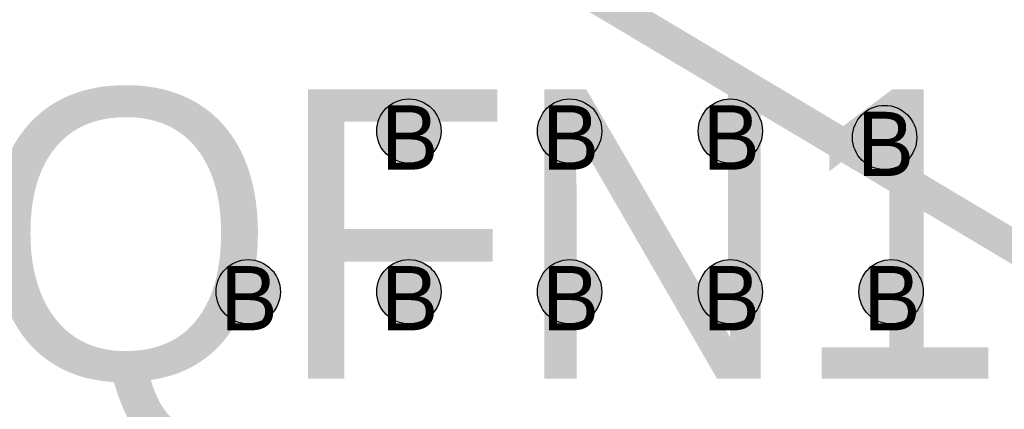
# Model space of a CAD drawing. Header units: millimetres. Extents: x -1.5 to 11.1, y -3 to 5.
# Tile 31 of 256: x 0.329 to 0.635, y 0.963 to 1.085. Entities that reach past the tile are written whole.
import ezdxf

# ---------------------------------------------------------------- set-up
doc = ezdxf.new("R2010")
doc.units = ezdxf.units.MM
doc.header["$MEASUREMENT"] = 0
for name, color, linetype, true_color in [('BottomLayer', 5, 'Continuous', 0x0000ff), ('Document', 7, 'Continuous', 0x7f7f00), ('DrillDrawing', 1, 'Continuous', 0xff0000), ('Metal_2', 7, 'Continuous', 0x7f0000), ('Metal_3', 7, 'Continuous', 0x3f7f00), ('TopLayer', 1, 'Continuous', 0xff0000), ('TopOverlay', 2, 'Continuous', 0xffff00)]:
    doc.layers.add(name, color=color, linetype=linetype, true_color=true_color)
doc.styles.add('textstyle105', font='txt')
doc.styles.add('textstyle189', font='txt')
doc.styles.add('textstyle190', font='txt')
doc.styles.add('textstyle195', font='txt')
doc.styles.add('textstyle196', font='txt')
doc.styles.add('textstyle197', font='txt')
doc.styles.add('textstyle198', font='txt')
doc.styles.add('textstyle208', font='txt')
doc.styles.add('textstyle211', font='txt')
doc.styles.add('textstyle317', font='txt')

msp = doc.modelspace()

# ---------------------------------------------------------------- hatches: boundary and pattern name
at = {"layer": 'BottomLayer', "true_color": 0x0000ff}
h = msp.add_hatch(color=5, dxfattribs=at)
edge = h.paths.add_edge_path(flags=0)
edge.add_arc((0.45, 1.05), 0.01, 0, 360)
h = msp.add_hatch(color=5, dxfattribs=at)
edge = h.paths.add_edge_path(flags=0)
edge.add_arc((0.5, 1.05), 0.01, 0, 360)
h = msp.add_hatch(color=5, dxfattribs=at)
edge = h.paths.add_edge_path(flags=0)
edge.add_arc((0.55, 1.05), 0.01, 0, 360)
h = msp.add_hatch(color=5, dxfattribs=at)
edge = h.paths.add_edge_path(flags=0)
edge.add_arc((0.598, 1.048), 0.01, 0, 360)
h = msp.add_hatch(color=5, dxfattribs=at)
edge = h.paths.add_edge_path(flags=0)
edge.add_arc((0.4, 1), 0.01, 0, 360)
h = msp.add_hatch(color=5, dxfattribs=at)
edge = h.paths.add_edge_path(flags=0)
edge.add_arc((0.45, 1), 0.01, 0, 360)
h = msp.add_hatch(color=5, dxfattribs=at)
edge = h.paths.add_edge_path(flags=0)
edge.add_arc((0.5, 1), 0.01, 0, 360)
h = msp.add_hatch(color=5, dxfattribs=at)
edge = h.paths.add_edge_path(flags=0)
edge.add_arc((0.55, 1), 0.01, 0, 360)
h = msp.add_hatch(color=5, dxfattribs=at)
edge = h.paths.add_edge_path(flags=0)
edge.add_arc((0.6, 1), 0.01, 0, 360)
at = {"layer": 'Metal_2', "true_color": 0x7f0000}
h = msp.add_hatch(color=16, dxfattribs=at)
edge = h.paths.add_edge_path(flags=0)
edge.add_arc((0.45, 1.05), 0.01, 0, 360)
h = msp.add_hatch(color=16, dxfattribs=at)
edge = h.paths.add_edge_path(flags=0)
edge.add_arc((0.5, 1.05), 0.01, 0, 360)
h = msp.add_hatch(color=16, dxfattribs=at)
edge = h.paths.add_edge_path(flags=0)
edge.add_arc((0.55, 1.05), 0.01, 0, 360)
h = msp.add_hatch(color=16, dxfattribs=at)
edge = h.paths.add_edge_path(flags=0)
edge.add_arc((0.598, 1.048), 0.01, 0, 360)
h = msp.add_hatch(color=16, dxfattribs=at)
edge = h.paths.add_edge_path(flags=0)
edge.add_arc((0.4, 1), 0.01, 0, 360)
h = msp.add_hatch(color=16, dxfattribs=at)
edge = h.paths.add_edge_path(flags=0)
edge.add_arc((0.45, 1), 0.01, 0, 360)
h = msp.add_hatch(color=16, dxfattribs=at)
edge = h.paths.add_edge_path(flags=0)
edge.add_arc((0.5, 1), 0.01, 0, 360)
h = msp.add_hatch(color=16, dxfattribs=at)
edge = h.paths.add_edge_path(flags=0)
edge.add_arc((0.55, 1), 0.01, 0, 360)
h = msp.add_hatch(color=16, dxfattribs=at)
edge = h.paths.add_edge_path(flags=0)
edge.add_arc((0.6, 1), 0.01, 0, 360)
at = {"layer": 'Metal_3', "true_color": 0x3f7f00}
h = msp.add_hatch(color=76, dxfattribs=at)
edge = h.paths.add_edge_path(flags=0)
edge.add_arc((0.45, 1.05), 0.01, 0, 360)
h = msp.add_hatch(color=76, dxfattribs=at)
edge = h.paths.add_edge_path(flags=0)
edge.add_arc((0.5, 1.05), 0.01, 0, 360)
h = msp.add_hatch(color=76, dxfattribs=at)
edge = h.paths.add_edge_path(flags=0)
edge.add_arc((0.55, 1.05), 0.01, 0, 360)
h = msp.add_hatch(color=76, dxfattribs=at)
edge = h.paths.add_edge_path(flags=0)
edge.add_arc((0.598, 1.048), 0.01, 0, 360)
h = msp.add_hatch(color=76, dxfattribs=at)
edge = h.paths.add_edge_path(flags=0)
edge.add_arc((0.4, 1), 0.01, 0, 360)
h = msp.add_hatch(color=76, dxfattribs=at)
edge = h.paths.add_edge_path(flags=0)
edge.add_arc((0.45, 1), 0.01, 0, 360)
h = msp.add_hatch(color=76, dxfattribs=at)
edge = h.paths.add_edge_path(flags=0)
edge.add_arc((0.5, 1), 0.01, 0, 360)
h = msp.add_hatch(color=76, dxfattribs=at)
edge = h.paths.add_edge_path(flags=0)
edge.add_arc((0.55, 1), 0.01, 0, 360)
h = msp.add_hatch(color=76, dxfattribs=at)
edge = h.paths.add_edge_path(flags=0)
edge.add_arc((0.6, 1), 0.01, 0, 360)
at = {"layer": 'TopLayer', "true_color": 0xff0000}
h = msp.add_hatch(color=1, dxfattribs=at)
edge = h.paths.add_edge_path(flags=0)
edge.add_arc((0.45, 1.05), 0.01, 0, 360)
h = msp.add_hatch(color=1, dxfattribs=at)
edge = h.paths.add_edge_path(flags=0)
edge.add_arc((0.5, 1.05), 0.01, 0, 360)
h = msp.add_hatch(color=1, dxfattribs=at)
edge = h.paths.add_edge_path(flags=0)
edge.add_arc((0.55, 1.05), 0.01, 0, 360)
h = msp.add_hatch(color=1, dxfattribs=at)
edge = h.paths.add_edge_path(flags=0)
edge.add_arc((0.598, 1.048), 0.01, 0, 360)
h = msp.add_hatch(color=1, dxfattribs=at)
edge = h.paths.add_edge_path(flags=0)
edge.add_arc((0.4, 1), 0.01, 0, 360)
h = msp.add_hatch(color=1, dxfattribs=at)
edge = h.paths.add_edge_path(flags=0)
edge.add_arc((0.45, 1), 0.01, 0, 360)
h = msp.add_hatch(color=1, dxfattribs=at)
edge = h.paths.add_edge_path(flags=0)
edge.add_arc((0.5, 1), 0.01, 0, 360)
h = msp.add_hatch(color=1, dxfattribs=at)
edge = h.paths.add_edge_path(flags=0)
edge.add_arc((0.55, 1), 0.01, 0, 360)
h = msp.add_hatch(color=1, dxfattribs=at)
edge = h.paths.add_edge_path(flags=0)
edge.add_arc((0.6, 1), 0.01, 0, 360)

# ---------------------------------------------------------------- linework, layer by layer
at = {"layer": 'BottomLayer', "color": 5, "true_color": 0x0000ff}
for centre in [(0.45, 1.05), (0.5, 1.05), (0.55, 1.05), (0.598, 1.048), (0.4, 1), (0.45, 1), (0.5, 1), (0.55, 1), (0.6, 1)]:
    msp.add_circle(centre, 0.01, dxfattribs=at)
at = {"layer": 'Document'}
msp.add_lwpolyline([(0.29221, 1.22047, 0.01, 0.01, 0), (1.5, 0.5, 0.01, 0.01, 0)], format="xyseb", dxfattribs=at)
at = {"layer": 'Metal_2', "color": 16, "true_color": 0x7f0000}
for centre in [(0.45, 1.05), (0.5, 1.05), (0.55, 1.05), (0.598, 1.048), (0.4, 1), (0.45, 1), (0.5, 1), (0.55, 1), (0.6, 1)]:
    msp.add_circle(centre, 0.01, dxfattribs=at)
at = {"layer": 'Metal_3', "color": 76, "true_color": 0x3f7f00}
for centre in [(0.45, 1.05), (0.5, 1.05), (0.55, 1.05), (0.598, 1.048), (0.4, 1), (0.45, 1), (0.5, 1), (0.55, 1), (0.6, 1)]:
    msp.add_circle(centre, 0.01, dxfattribs=at)
at = {"layer": 'TopLayer', "color": 1, "true_color": 0xff0000}
for centre in [(0.45, 1.05), (0.5, 1.05), (0.55, 1.05), (0.598, 1.048), (0.4, 1), (0.45, 1), (0.5, 1), (0.55, 1), (0.6, 1)]:
    msp.add_circle(centre, 0.01, dxfattribs=at)

# ---------------------------------------------------------------- texts
at = {"layer": 'DrillDrawing'}
for style, p in [('textstyle211', (0.44134, 1.038)), ('textstyle190', (0.49134, 1.038)), ('textstyle189', (0.54134, 1.038)), ('textstyle317', (0.58934, 1.036)), ('textstyle208', (0.39134, 0.988)), ('textstyle198', (0.44134, 0.988)), ('textstyle197', (0.49134, 0.988)), ('textstyle196', (0.54134, 0.988)), ('textstyle195', (0.59134, 0.988))]:
    msp.add_text('B', height=0.02, dxfattribs=dict(at, style=style)).set_placement(p)
at = {"layer": 'TopOverlay', "style": 'textstyle105'}
msp.add_text('QFN16-30-34-A', height=0.09, dxfattribs=at).set_placement((0.31516, 0.97293))

doc.saveas('drawing.dxf')
